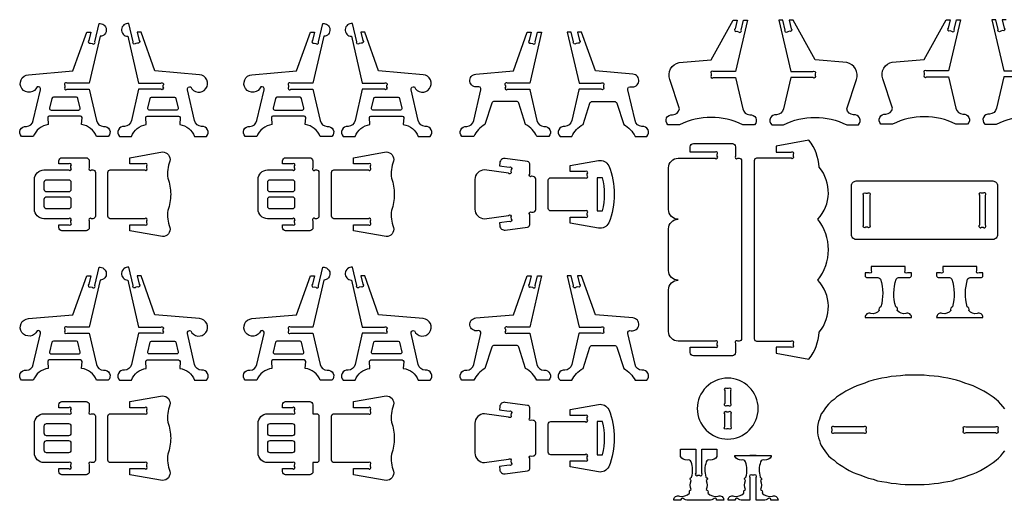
# Model space of a CAD drawing. Extents: x 4838.3 to 4880.7, y 1535.2 to 1561.9.
# Tile 3 of 5: x 4838.3 to 4858.5, y 1551.9 to 1561.8. Entities that reach past the tile are written whole.
import ezdxf

# ---------------------------------------------------------------- set-up
doc = ezdxf.new("R2010")
doc.units = 0
doc.header["$MEASUREMENT"] = 0
doc.layers.add('LAYER1', color=18, linetype='CONTINUOUS')

msp = doc.modelspace()

# ---------------------------------------------------------------- linework, layer by layer
at = {"layer": 'LAYER1'}
for points in [[(4839.754, 1560.487), (4839.298, 1560.487, 1), (4839.254, 1560.443), (4839.254, 1560.425), (4839.254, 1560.406, 1), (4839.298, 1560.362), (4839.754, 1560.362), (4839.903, 1559.721, 0.343544), (4840.045, 1559.601, -0.729626), (4840.144, 1559.396), (4839.903, 1559.396, 0.693778), (4839.903, 1559.396, 0.271498), (4839.596, 1559.639), (4839.606, 1559.784, 0.394231), (4839.576, 1559.812), (4838.932, 1559.812, 0.394231), (4838.902, 1559.784), (4838.911, 1559.639, 0.271498), (4838.605, 1559.396), (4838.364, 1559.396, -0.729626), (4838.463, 1559.601, 0.343544), (4838.605, 1559.721), (4838.752, 1560.353, 0.616854), (4838.685, 1560.413, -0.585378), (4838.373, 1560.376, -0.585378), (4838.504, 1560.662), (4839.419, 1560.738), (4839.701, 1561.537), (4839.785, 1561.537), (4839.745, 1561.365, 1), (4839.778, 1561.312), (4839.814, 1561.304, 1), (4839.867, 1561.337), (4839.954, 1561.712, -0.427759), (4840.104, 1561.592, -0.427759), (4839.977, 1561.449)], [(4840.766, 1560.487), (4841.222, 1560.487, -1), (4841.266, 1560.443), (4841.266, 1560.425), (4841.266, 1560.406, -1), (4841.222, 1560.362), (4840.766, 1560.362), (4840.617, 1559.721, -0.343544), (4840.475, 1559.601, 0.729626), (4840.376, 1559.396), (4840.617, 1559.396, -0.693778), (4840.617, 1559.396, -0.271498), (4840.924, 1559.639), (4840.915, 1559.784, -0.394231), (4840.945, 1559.812), (4841.588, 1559.812, -0.394231), (4841.618, 1559.784), (4841.609, 1559.639, -0.271498), (4841.915, 1559.396), (4842.156, 1559.396, 0.729626), (4842.057, 1559.601, -0.343544), (4841.915, 1559.721), (4841.768, 1560.353, -0.616854), (4841.835, 1560.413, 0.585378), (4842.147, 1560.376, 0.585378), (4842.017, 1560.662), (4841.101, 1560.738), (4840.819, 1561.537), (4840.735, 1561.537), (4840.775, 1561.365, -1), (4840.742, 1561.312), (4840.706, 1561.304, -1), (4840.653, 1561.337), (4840.566, 1561.712, 0.427759), (4840.416, 1561.592, 0.427759), (4840.543, 1561.449)], [(4844.342, 1560.487), (4843.886, 1560.487, 1), (4843.842, 1560.443), (4843.842, 1560.425), (4843.842, 1560.406, 1), (4843.886, 1560.362), (4844.342, 1560.362), (4844.491, 1559.721, 0.343544), (4844.633, 1559.601, -0.729626), (4844.732, 1559.396), (4844.491, 1559.396, 0.693778), (4844.491, 1559.396, 0.271498), (4844.185, 1559.639), (4844.194, 1559.784, 0.394231), (4844.164, 1559.812), (4843.52, 1559.812, 0.394231), (4843.49, 1559.784), (4843.5, 1559.639, 0.271498), (4843.193, 1559.396), (4842.952, 1559.396, -0.729626), (4843.051, 1559.601, 0.343544), (4843.193, 1559.721), (4843.34, 1560.353, 0.616854), (4843.274, 1560.413, -0.585378), (4842.961, 1560.376, -0.585378), (4843.092, 1560.662), (4844.007, 1560.738), (4844.29, 1561.537), (4844.374, 1561.537), (4844.334, 1561.365, 1), (4844.367, 1561.312), (4844.402, 1561.304, 1), (4844.455, 1561.337), (4844.543, 1561.712, -0.427759), (4844.692, 1561.592, -0.427759), (4844.565, 1561.449)], [(4845.355, 1560.487), (4845.811, 1560.487, -1), (4845.855, 1560.443), (4845.855, 1560.425), (4845.855, 1560.406, -1), (4845.811, 1560.362), (4845.355, 1560.362), (4845.206, 1559.721, -0.343544), (4845.064, 1559.601, 0.729626), (4844.965, 1559.396), (4845.206, 1559.396, -0.693778), (4845.206, 1559.396, -0.271498), (4845.512, 1559.639), (4845.503, 1559.784, -0.394231), (4845.533, 1559.812), (4846.176, 1559.812, -0.394231), (4846.206, 1559.784), (4846.197, 1559.639, -0.271498), (4846.504, 1559.396), (4846.745, 1559.396, 0.729626), (4846.646, 1559.601, -0.343544), (4846.504, 1559.721), (4846.357, 1560.353, -0.616854), (4846.423, 1560.413, 0.585378), (4846.735, 1560.376, 0.585378), (4846.605, 1560.662), (4845.689, 1560.738), (4845.407, 1561.537), (4845.323, 1561.537), (4845.363, 1561.365, -1), (4845.33, 1561.312), (4845.294, 1561.304, -1), (4845.241, 1561.337), (4845.154, 1561.712, 0.427759), (4845.005, 1561.592, 0.427759), (4845.132, 1561.449)], [(4853.013, 1560.727), (4852.557, 1560.727, 1), (4852.513, 1560.683), (4852.513, 1560.664), (4852.513, 1560.646, 1), (4852.557, 1560.602), (4853.013, 1560.602), (4853.162, 1559.961, 0.343544), (4853.304, 1559.841, -0.729626), (4853.403, 1559.636), (4853.162, 1559.636, 0.230289), (4851.864, 1559.636), (4851.623, 1559.636, -0.729626), (4851.722, 1559.841, 0.343544), (4851.864, 1559.961), (4851.662, 1560.566, -0.456332), (4851.857, 1560.909), (4852.513, 1560.964), (4852.961, 1561.777), (4853.045, 1561.777), (4853.005, 1561.605, 1), (4853.038, 1561.552), (4853.074, 1561.543, 1), (4853.127, 1561.576), (4853.173, 1561.777), (4853.257, 1561.777)], [(4854.144, 1560.727), (4854.6, 1560.727, -1), (4854.644, 1560.683), (4854.644, 1560.664), (4854.644, 1560.646, -1), (4854.6, 1560.602), (4854.144, 1560.602), (4853.995, 1559.961, -0.343544), (4853.853, 1559.841, 0.729626), (4853.754, 1559.636), (4853.995, 1559.636, -0.230289), (4855.293, 1559.636), (4855.534, 1559.636, 0.729626), (4855.435, 1559.841, -0.343544), (4855.293, 1559.961), (4855.495, 1560.566, 0.456332), (4855.299, 1560.909), (4854.644, 1560.964), (4854.196, 1561.777), (4854.112, 1561.777), (4854.152, 1561.605, -1), (4854.119, 1561.552), (4854.083, 1561.543, -1), (4854.03, 1561.576), (4853.984, 1561.777), (4853.9, 1561.777)], [(4857.385, 1560.74), (4856.929, 1560.74, 1), (4856.885, 1560.696), (4856.885, 1560.677), (4856.885, 1560.659, 1), (4856.929, 1560.615), (4857.385, 1560.615), (4857.534, 1559.974, 0.343544), (4857.676, 1559.854, -0.729626), (4857.775, 1559.649), (4857.534, 1559.649, 0.230289), (4856.236, 1559.649), (4855.995, 1559.649, -0.729626), (4856.094, 1559.854, 0.343544), (4856.236, 1559.974), (4856.034, 1560.579, -0.456332), (4856.229, 1560.922), (4856.885, 1560.977), (4857.332, 1561.79), (4857.416, 1561.79), (4857.376, 1561.618, 1), (4857.409, 1561.565), (4857.445, 1561.556, 1), (4857.498, 1561.589), (4857.545, 1561.79), (4857.629, 1561.79)], [(4848.79, 1560.487), (4848.334, 1560.487, 1), (4848.29, 1560.443), (4848.29, 1560.406, 1), (4848.334, 1560.362), (4848.79, 1560.362, 0.04526), (4848.792, 1560.353), (4848.938, 1559.721, 0.343544), (4849.081, 1559.601, -0.729626), (4849.179, 1559.396), (4848.938, 1559.396, 0.157681), (4848.707, 1559.639), (4848.566, 1560.077, 0.325785), (4848.518, 1560.112), (4848.061, 1560.112, 0.325785), (4848.013, 1560.077), (4847.872, 1559.639, 0.157681), (4847.641, 1559.396), (4847.4, 1559.396, -0.729626), (4847.499, 1559.601, 0.343544), (4847.641, 1559.721), (4847.788, 1560.353, 0.616854), (4847.721, 1560.413, -0.432644), (4847.564, 1560.524, -0.432644), (4847.685, 1560.674), (4848.455, 1560.738), (4848.737, 1561.537), (4848.821, 1561.537), (4848.781, 1561.365, 1), (4848.814, 1561.312), (4848.85, 1561.304, 1), (4848.903, 1561.337), (4848.949, 1561.537), (4849.033, 1561.537)], [(4849.802, 1560.487), (4850.258, 1560.487, -1), (4850.302, 1560.443), (4850.302, 1560.406, -1), (4850.258, 1560.362), (4849.802, 1560.362, -0.04526), (4849.8, 1560.353), (4849.653, 1559.721, -0.343544), (4849.511, 1559.601, 0.729626), (4849.412, 1559.396), (4849.653, 1559.396, -0.157681), (4849.885, 1559.639), (4850.026, 1560.077, -0.325785), (4850.073, 1560.112), (4850.531, 1560.112, -0.325785), (4850.578, 1560.077), (4850.719, 1559.639, -0.157681), (4850.951, 1559.396), (4851.192, 1559.396, 0.729626), (4851.093, 1559.601, -0.343544), (4850.951, 1559.721), (4850.804, 1560.353, -0.616854), (4850.871, 1560.413, 0.432644), (4851.027, 1560.524, 0.432644), (4850.906, 1560.674), (4850.137, 1560.738), (4849.855, 1561.537), (4849.771, 1561.537), (4849.811, 1561.365, -1), (4849.778, 1561.312), (4849.742, 1561.304, -1), (4849.689, 1561.337), (4849.642, 1561.537), (4849.558, 1561.537)], [(4839.254, 1560.2), (4839.017, 1560.2, 0.348878), (4838.988, 1560.177), (4838.941, 1559.974, 0.482714), (4838.97, 1559.937), (4839.538, 1559.937, 0.216532), (4839.56, 1559.947, 0.240993), (4839.567, 1559.974), (4839.52, 1560.177, 0.348878), (4839.491, 1560.2)], [(4841.266, 1560.2), (4841.503, 1560.2, -0.348878), (4841.532, 1560.177), (4841.58, 1559.974, -0.482714), (4841.55, 1559.937), (4840.982, 1559.937, -0.216532), (4840.96, 1559.947, -0.240993), (4840.953, 1559.974), (4841, 1560.177, -0.348878), (4841.029, 1560.2)], [(4843.842, 1560.2), (4843.605, 1560.2, 0.348878), (4843.576, 1560.177), (4843.529, 1559.974, 0.482714), (4843.558, 1559.937), (4844.126, 1559.937, 0.216532), (4844.149, 1559.947, 0.240993), (4844.155, 1559.974), (4844.108, 1560.177, 0.348878), (4844.079, 1560.2)], [(4845.855, 1560.2), (4846.092, 1560.2, -0.348878), (4846.121, 1560.177), (4846.168, 1559.974, -0.482714), (4846.139, 1559.937), (4845.571, 1559.937, -0.216532), (4845.548, 1559.947, -0.240993), (4845.541, 1559.974), (4845.589, 1560.177, -0.348878), (4845.618, 1560.2)], [(4854.729, 1558.764, 0.157436), (4854.517, 1559.317), (4853.845, 1559.199), (4853.845, 1559.074), (4854.151, 1559.074, -1), (4854.195, 1559.03), (4854.195, 1558.993, -1), (4854.151, 1558.949), (4853.445, 1558.949, 0.414214), (4853.395, 1558.899), (4853.395, 1558.449), (4853.395, 1555.249, 0.414214), (4853.445, 1555.199), (4854.151, 1555.199, -1), (4854.195, 1555.155), (4854.195, 1555.118, -1), (4854.151, 1555.074), (4853.845, 1555.074), (4853.845, 1554.949), (4854.517, 1554.831, 0.157436), (4854.729, 1555.384, 0.379394), (4854.701, 1556.449, 0.346118), (4854.701, 1557.699, 0.379394)], [(4840.136, 1558.209), (4840.136, 1558.659, -0.414214), (4840.186, 1558.709), (4840.892, 1558.709, 1), (4840.936, 1558.753), (4840.936, 1558.79, 1), (4840.892, 1558.834), (4840.586, 1558.834), (4840.586, 1558.959), (4841.257, 1559.077, -0.480696), (4841.408, 1558.89, 0.114725), (4841.365, 1558.538, -0.088383), (4841.424, 1558.209, -0.088383), (4841.365, 1557.88, 0.114725), (4841.408, 1557.529, -0.480696), (4841.257, 1557.341), (4840.586, 1557.459), (4840.586, 1557.584), (4840.892, 1557.584, 1), (4840.936, 1557.628), (4840.936, 1557.665, 1), (4840.892, 1557.709), (4840.186, 1557.709, -0.414214), (4840.136, 1557.759)], [(4844.724, 1558.209), (4844.724, 1558.659, -0.414214), (4844.774, 1558.709), (4845.48, 1558.709, 1), (4845.524, 1558.753), (4845.524, 1558.79, 1), (4845.48, 1558.834), (4845.174, 1558.834), (4845.174, 1558.959), (4845.846, 1559.077, -0.480696), (4845.996, 1558.89, 0.114725), (4845.953, 1558.538, -0.088383), (4846.012, 1558.209, -0.088383), (4845.953, 1557.88, 0.114725), (4845.996, 1557.529, -0.480696), (4845.846, 1557.341), (4845.174, 1557.459), (4845.174, 1557.584), (4845.48, 1557.584, 1), (4845.524, 1557.628), (4845.524, 1557.665, 1), (4845.48, 1557.709), (4844.774, 1557.709, -0.414214), (4844.724, 1557.759)], [(4851.835, 1556.449, -0.414214), (4851.638, 1556.645), (4851.638, 1557.502, -0.414214), (4851.835, 1557.699, -0.414214), (4851.638, 1557.895), (4851.638, 1558.752, -0.414214), (4851.835, 1558.949), (4852.594, 1558.949, 1), (4852.638, 1558.993), (4852.638, 1559.03, 1), (4852.594, 1559.074), (4852.085, 1559.074), (4852.085, 1559.183, -0.414214), (4852.15, 1559.249), (4852.948, 1559.249, -0.414214), (4853.013, 1559.183), (4853.013, 1558.993, 1), (4853.057, 1558.949), (4853.088, 1558.949, -0.414214), (4853.138, 1558.899), (4853.138, 1555.249, -0.414214), (4853.088, 1555.199), (4853.057, 1555.199, 1), (4853.013, 1555.155), (4853.013, 1554.964, -0.414214), (4852.948, 1554.899), (4852.15, 1554.899, -0.414214), (4852.085, 1554.964), (4852.085, 1555.074), (4852.594, 1555.074, 1), (4852.638, 1555.118), (4852.638, 1555.155, 1), (4852.594, 1555.199), (4851.835, 1555.199, -0.414214), (4851.638, 1555.395), (4851.638, 1556.252, -0.414214)], [(4838.825, 1558.709), (4839.335, 1558.709, 1), (4839.379, 1558.753), (4839.379, 1558.79, 1), (4839.335, 1558.834), (4839.129, 1558.834), (4839.129, 1558.894, -0.414214), (4839.194, 1558.959), (4839.688, 1558.959, -0.414214), (4839.754, 1558.894), (4839.754, 1558.753, 1), (4839.798, 1558.709), (4839.829, 1558.709, -0.414214), (4839.879, 1558.659), (4839.879, 1557.759, -0.414214), (4839.829, 1557.709), (4839.798, 1557.709, 1), (4839.754, 1557.665), (4839.754, 1557.525, -0.414214), (4839.688, 1557.459), (4839.194, 1557.459, -0.414214), (4839.129, 1557.525), (4839.129, 1557.584), (4839.335, 1557.584, 1), (4839.379, 1557.628), (4839.379, 1557.665, 1), (4839.335, 1557.709), (4838.825, 1557.709, -0.414214), (4838.629, 1557.905), (4838.629, 1558.513, -0.414214)], [(4843.413, 1558.709), (4843.923, 1558.709, 1), (4843.967, 1558.753), (4843.967, 1558.79, 1), (4843.923, 1558.834), (4843.717, 1558.834), (4843.717, 1558.894, -0.414214), (4843.783, 1558.959), (4844.277, 1558.959, -0.414214), (4844.342, 1558.894), (4844.342, 1558.753, 1), (4844.386, 1558.709), (4844.417, 1558.709, -0.414214), (4844.467, 1558.659), (4844.467, 1557.759, -0.414214), (4844.417, 1557.709), (4844.386, 1557.709, 1), (4844.342, 1557.665), (4844.342, 1557.525, -0.414214), (4844.277, 1557.459), (4843.783, 1557.459, -0.414214), (4843.717, 1557.525), (4843.717, 1557.584), (4843.923, 1557.584, 1), (4843.967, 1557.628), (4843.967, 1557.665, 1), (4843.923, 1557.709), (4843.413, 1557.709, -0.414214), (4843.217, 1557.905), (4843.217, 1558.513, -0.414214)], [(4848.915, 1558.209), (4848.913, 1558.523, 0.414214), (4848.863, 1558.573), (4848.828, 1558.578, -1), (4848.79, 1558.622), (4848.79, 1558.832, 0.375308), (4848.746, 1558.881), (4848.288, 1558.943, 0.414214), (4848.176, 1558.857), (4848.167, 1558.793), (4848.371, 1558.765, -1), (4848.409, 1558.715), (4848.404, 1558.68, -1), (4848.354, 1558.642), (4847.861, 1558.709, 0.414214), (4847.665, 1558.513), (4847.665, 1558.209), (4847.665, 1557.905, 0.414214), (4847.861, 1557.709), (4848.354, 1557.776, -1), (4848.404, 1557.738), (4848.409, 1557.703, -1), (4848.371, 1557.653), (4848.167, 1557.626), (4848.176, 1557.561, 0.414214), (4848.288, 1557.475), (4848.746, 1557.537, 0.375308), (4848.79, 1557.587), (4848.79, 1557.796, -1), (4848.828, 1557.84), (4848.863, 1557.845, 0.414214), (4848.913, 1557.895)], [(4850.525, 1558.209, -0.101097), (4850.412, 1557.622, -0.327051), (4850.2, 1557.517), (4849.622, 1557.619), (4849.622, 1557.744), (4849.927, 1557.744, 1), (4849.972, 1557.788), (4849.972, 1557.825, 1), (4849.927, 1557.869), (4849.222, 1557.869, -0.414214), (4849.172, 1557.919), (4849.172, 1558.209), (4849.172, 1558.499, -0.414214), (4849.222, 1558.549), (4849.927, 1558.549, 1), (4849.972, 1558.593), (4849.972, 1558.63, 1), (4849.927, 1558.674), (4849.622, 1558.674), (4849.622, 1558.799), (4850.2, 1558.901, -0.327051), (4850.412, 1558.796, -0.101097)], [(4839.379, 1558.459), (4839.379, 1558.309, -0.414214), (4839.329, 1558.259), (4838.879, 1558.259, -0.414214), (4838.829, 1558.309), (4838.829, 1558.459, -0.414214), (4838.879, 1558.509), (4839.329, 1558.509, -0.414214)], [(4843.967, 1558.459), (4843.967, 1558.309, -0.414214), (4843.917, 1558.259), (4843.467, 1558.259, -0.414214), (4843.417, 1558.309), (4843.417, 1558.459, -0.414214), (4843.467, 1558.509), (4843.917, 1558.509, -0.414214)], [(4850.283, 1557.869, 0.124363), (4850.283, 1558.549), (4850.172, 1558.549), (4850.172, 1557.869)], [(4855.49, 1558.483), (4858.29, 1558.483, -0.414214), (4858.39, 1558.383), (4858.39, 1557.383, -0.414214), (4858.29, 1557.283), (4855.49, 1557.283, -0.414214), (4855.39, 1557.383), (4855.39, 1558.383, -0.414214)], [(4839.379, 1558.109), (4839.379, 1557.959, -0.414214), (4839.329, 1557.909), (4838.879, 1557.909, -0.414214), (4838.829, 1557.959), (4838.829, 1558.109, -0.414214), (4838.879, 1558.159), (4839.329, 1558.159, -0.414214)], [(4843.967, 1558.109), (4843.967, 1557.959, -0.414214), (4843.917, 1557.909), (4843.467, 1557.909, -0.414214), (4843.417, 1557.959), (4843.417, 1558.109, -0.414214), (4843.467, 1558.159), (4843.917, 1558.159, -0.414214)], [(4855.765, 1558.189), (4855.765, 1557.577, -1), (4855.721, 1557.533), (4855.684, 1557.533, -1), (4855.64, 1557.577), (4855.64, 1558.189, -1), (4855.684, 1558.233), (4855.721, 1558.233, -1)], [(4858.015, 1558.189), (4858.015, 1557.577, 1), (4858.059, 1557.533), (4858.096, 1557.533, 1), (4858.14, 1557.577), (4858.14, 1558.189, 1), (4858.096, 1558.233), (4858.059, 1558.233, 1)], [(4839.754, 1555.487), (4839.298, 1555.487, 1), (4839.254, 1555.443), (4839.254, 1555.425), (4839.254, 1555.406, 1), (4839.298, 1555.362), (4839.754, 1555.362), (4839.903, 1554.721, 0.343544), (4840.045, 1554.601, -0.729626), (4840.144, 1554.396), (4839.903, 1554.396, 0.693778), (4839.903, 1554.396, 0.271498), (4839.596, 1554.639), (4839.606, 1554.784, 0.394231), (4839.576, 1554.812), (4838.932, 1554.812, 0.394231), (4838.902, 1554.784), (4838.911, 1554.639, 0.271498), (4838.605, 1554.396), (4838.364, 1554.396, -0.729626), (4838.463, 1554.601, 0.343544), (4838.605, 1554.721), (4838.752, 1555.353, 0.616854), (4838.685, 1555.413, -0.585378), (4838.373, 1555.376, -0.585378), (4838.504, 1555.662), (4839.419, 1555.738), (4839.701, 1556.537), (4839.785, 1556.537), (4839.745, 1556.365, 1), (4839.778, 1556.312), (4839.814, 1556.304, 1), (4839.867, 1556.337), (4839.954, 1556.712, -0.427759), (4840.104, 1556.592, -0.427759), (4839.977, 1556.449)], [(4840.766, 1555.487), (4841.222, 1555.487, -1), (4841.266, 1555.443), (4841.266, 1555.425), (4841.266, 1555.406, -1), (4841.222, 1555.362), (4840.766, 1555.362), (4840.617, 1554.721, -0.343544), (4840.475, 1554.601, 0.729626), (4840.376, 1554.396), (4840.617, 1554.396, -0.693778), (4840.617, 1554.396, -0.271498), (4840.924, 1554.639), (4840.915, 1554.784, -0.394231), (4840.945, 1554.812), (4841.588, 1554.812, -0.394231), (4841.618, 1554.784), (4841.609, 1554.639, -0.271498), (4841.915, 1554.396), (4842.156, 1554.396, 0.729626), (4842.057, 1554.601, -0.343544), (4841.915, 1554.721), (4841.768, 1555.353, -0.616854), (4841.835, 1555.413, 0.585378), (4842.147, 1555.376, 0.585378), (4842.017, 1555.662), (4841.101, 1555.738), (4840.819, 1556.537), (4840.735, 1556.537), (4840.775, 1556.365, -1), (4840.742, 1556.312), (4840.706, 1556.304, -1), (4840.653, 1556.337), (4840.566, 1556.712, 0.427759), (4840.416, 1556.592, 0.427759), (4840.543, 1556.449)], [(4844.342, 1555.487), (4843.886, 1555.487, 1), (4843.842, 1555.443), (4843.842, 1555.425), (4843.842, 1555.406, 1), (4843.886, 1555.362), (4844.342, 1555.362), (4844.491, 1554.721, 0.343544), (4844.633, 1554.601, -0.729626), (4844.732, 1554.396), (4844.491, 1554.396, 0.693778), (4844.491, 1554.396, 0.271498), (4844.185, 1554.639), (4844.194, 1554.784, 0.394231), (4844.164, 1554.812), (4843.52, 1554.812, 0.394231), (4843.49, 1554.784), (4843.5, 1554.639, 0.271498), (4843.193, 1554.396), (4842.952, 1554.396, -0.729626), (4843.051, 1554.601, 0.343544), (4843.193, 1554.721), (4843.34, 1555.353, 0.616854), (4843.274, 1555.413, -0.585378), (4842.961, 1555.376, -0.585378), (4843.092, 1555.662), (4844.007, 1555.738), (4844.29, 1556.537), (4844.374, 1556.537), (4844.334, 1556.365, 1), (4844.367, 1556.312), (4844.402, 1556.304, 1), (4844.455, 1556.337), (4844.543, 1556.712, -0.427759), (4844.692, 1556.592, -0.427759), (4844.565, 1556.449)], [(4845.355, 1555.487), (4845.811, 1555.487, -1), (4845.855, 1555.443), (4845.855, 1555.425), (4845.855, 1555.406, -1), (4845.811, 1555.362), (4845.355, 1555.362), (4845.206, 1554.721, -0.343544), (4845.064, 1554.601, 0.729626), (4844.965, 1554.396), (4845.206, 1554.396, -0.693778), (4845.206, 1554.396, -0.271498), (4845.512, 1554.639), (4845.503, 1554.784, -0.394231), (4845.533, 1554.812), (4846.176, 1554.812, -0.394231), (4846.206, 1554.784), (4846.197, 1554.639, -0.271498), (4846.504, 1554.396), (4846.745, 1554.396, 0.729626), (4846.646, 1554.601, -0.343544), (4846.504, 1554.721), (4846.357, 1555.353, -0.616854), (4846.423, 1555.413, 0.585378), (4846.735, 1555.376, 0.585378), (4846.605, 1555.662), (4845.689, 1555.738), (4845.407, 1556.537), (4845.323, 1556.537), (4845.363, 1556.365, -1), (4845.33, 1556.312), (4845.294, 1556.304, -1), (4845.241, 1556.337), (4845.154, 1556.712, 0.427759), (4845.005, 1556.592, 0.427759), (4845.132, 1556.449)], [(4856.146, 1555.681), (4856.621, 1555.681, 0.570657), (4856.505, 1555.764, -0.289506), (4856.332, 1555.828, 0.497317), (4856.299, 1555.901, 0.217136), (4856.299, 1555.901, -0.145354), (4856.307, 1556.469, -0.281118), (4856.38, 1556.506), (4856.591, 1556.506, 0.414214), (4856.621, 1556.536), (4856.621, 1556.601), (4856.541, 1556.601, -1), (4856.496, 1556.645), (4856.496, 1556.726), (4856.209, 1556.726), (4856.146, 1556.726), (4856.084, 1556.726), (4855.796, 1556.726), (4855.796, 1556.645, -1), (4855.752, 1556.601), (4855.671, 1556.601), (4855.671, 1556.536, 0.414214), (4855.701, 1556.506), (4855.912, 1556.506, -0.281118), (4855.986, 1556.469, -0.145354), (4855.994, 1555.901, 0.217136), (4855.994, 1555.901, 0.497317), (4855.96, 1555.828, -0.289506), (4855.788, 1555.764, 0.570657), (4855.671, 1555.681)], [(4857.614, 1555.681), (4858.088, 1555.681, 0.570657), (4857.972, 1555.764, -0.289506), (4857.799, 1555.828, 0.497317), (4857.766, 1555.901, 0.217136), (4857.766, 1555.901, -0.145354), (4857.774, 1556.469, -0.281118), (4857.848, 1556.506), (4858.059, 1556.506, 0.414214), (4858.089, 1556.536), (4858.089, 1556.601), (4858.008, 1556.601, -1), (4857.964, 1556.645), (4857.964, 1556.726), (4857.676, 1556.726), (4857.614, 1556.726), (4857.551, 1556.726), (4857.263, 1556.726), (4857.263, 1556.645, -1), (4857.219, 1556.601), (4857.138, 1556.601), (4857.138, 1556.536, 0.414214), (4857.168, 1556.506), (4857.38, 1556.506, -0.281118), (4857.453, 1556.469, -0.145354), (4857.461, 1555.901, 0.217136), (4857.461, 1555.901, 0.497317), (4857.428, 1555.828, -0.289506), (4857.255, 1555.764, 0.570657), (4857.139, 1555.681)], [(4848.79, 1555.487), (4848.334, 1555.487, 1), (4848.29, 1555.443), (4848.29, 1555.406, 1), (4848.334, 1555.362), (4848.79, 1555.362, 0.04526), (4848.792, 1555.353), (4848.938, 1554.721, 0.343544), (4849.081, 1554.601, -0.729626), (4849.179, 1554.396), (4848.938, 1554.396, 0.157681), (4848.707, 1554.639), (4848.566, 1555.077, 0.325785), (4848.518, 1555.112), (4848.061, 1555.112, 0.325785), (4848.013, 1555.077), (4847.872, 1554.639, 0.157681), (4847.641, 1554.396), (4847.4, 1554.396, -0.729626), (4847.499, 1554.601, 0.343544), (4847.641, 1554.721), (4847.788, 1555.353, 0.616854), (4847.721, 1555.413, -0.432644), (4847.564, 1555.524, -0.432644), (4847.685, 1555.674), (4848.455, 1555.738), (4848.737, 1556.537), (4848.821, 1556.537), (4848.781, 1556.365, 1), (4848.814, 1556.312), (4848.85, 1556.304, 1), (4848.903, 1556.337), (4848.949, 1556.537), (4849.033, 1556.537)], [(4849.802, 1555.487), (4850.258, 1555.487, -1), (4850.302, 1555.443), (4850.302, 1555.406, -1), (4850.258, 1555.362), (4849.802, 1555.362, -0.04526), (4849.8, 1555.353), (4849.653, 1554.721, -0.343544), (4849.511, 1554.601, 0.729626), (4849.412, 1554.396), (4849.653, 1554.396, -0.157681), (4849.885, 1554.639), (4850.026, 1555.077, -0.325785), (4850.073, 1555.112), (4850.531, 1555.112, -0.325785), (4850.578, 1555.077), (4850.719, 1554.639, -0.157681), (4850.951, 1554.396), (4851.192, 1554.396, 0.729626), (4851.093, 1554.601, -0.343544), (4850.951, 1554.721), (4850.804, 1555.353, -0.616854), (4850.871, 1555.413, 0.432644), (4851.027, 1555.524, 0.432644), (4850.906, 1555.674), (4850.137, 1555.738), (4849.855, 1556.537), (4849.771, 1556.537), (4849.811, 1556.365, -1), (4849.778, 1556.312), (4849.742, 1556.304, -1), (4849.689, 1556.337), (4849.642, 1556.537), (4849.558, 1556.537)], [(4839.254, 1555.2), (4839.017, 1555.2, 0.348878), (4838.988, 1555.177), (4838.941, 1554.974, 0.482714), (4838.97, 1554.937), (4839.538, 1554.937, 0.216532), (4839.56, 1554.947, 0.240993), (4839.567, 1554.974), (4839.52, 1555.177, 0.348878), (4839.491, 1555.2)], [(4841.266, 1555.2), (4841.503, 1555.2, -0.348878), (4841.532, 1555.177), (4841.58, 1554.974, -0.482714), (4841.55, 1554.937), (4840.982, 1554.937, -0.216532), (4840.96, 1554.947, -0.240993), (4840.953, 1554.974), (4841, 1555.177, -0.348878), (4841.029, 1555.2)], [(4843.842, 1555.2), (4843.605, 1555.2, 0.348878), (4843.576, 1555.177), (4843.529, 1554.974, 0.482714), (4843.558, 1554.937), (4844.126, 1554.937, 0.216532), (4844.149, 1554.947, 0.240993), (4844.155, 1554.974), (4844.108, 1555.177, 0.348878), (4844.079, 1555.2)], [(4845.855, 1555.2), (4846.092, 1555.2, -0.348878), (4846.121, 1555.177), (4846.168, 1554.974, -0.482714), (4846.139, 1554.937), (4845.571, 1554.937, -0.216532), (4845.548, 1554.947, -0.240993), (4845.541, 1554.974), (4845.589, 1555.177, -0.348878), (4845.618, 1555.2)], [(4852.853, 1554.44, 0.414214), (4852.228, 1553.815, 0.414214), (4852.853, 1553.19, 0.414214), (4853.478, 1553.815, 0.414214)], [(4852.834, 1553.877), (4852.871, 1553.877, 1), (4852.915, 1553.921), (4852.915, 1554.183, 1), (4852.871, 1554.227), (4852.834, 1554.227, 1), (4852.79, 1554.183), (4852.79, 1553.921, 1)], [(4840.136, 1553.209), (4840.136, 1553.659, -0.414214), (4840.186, 1553.709), (4840.892, 1553.709, 1), (4840.936, 1553.753), (4840.936, 1553.79, 1), (4840.892, 1553.834), (4840.586, 1553.834), (4840.586, 1553.959), (4841.257, 1554.077, -0.480696), (4841.408, 1553.89, 0.114725), (4841.365, 1553.538, -0.088383), (4841.424, 1553.209, -0.088383), (4841.365, 1552.88, 0.114725), (4841.408, 1552.529, -0.480696), (4841.257, 1552.341), (4840.586, 1552.459), (4840.586, 1552.584), (4840.892, 1552.584, 1), (4840.936, 1552.628), (4840.936, 1552.665, 1), (4840.892, 1552.709), (4840.186, 1552.709, -0.414214), (4840.136, 1552.759)], [(4844.724, 1553.209), (4844.724, 1553.659, -0.414214), (4844.774, 1553.709), (4845.48, 1553.709, 1), (4845.524, 1553.753), (4845.524, 1553.79, 1), (4845.48, 1553.834), (4845.174, 1553.834), (4845.174, 1553.959), (4845.846, 1554.077, -0.480696), (4845.996, 1553.89, 0.114725), (4845.953, 1553.538, -0.088383), (4846.012, 1553.209, -0.088383), (4845.953, 1552.88, 0.114725), (4845.996, 1552.529, -0.480696), (4845.846, 1552.341), (4845.174, 1552.459), (4845.174, 1552.584), (4845.48, 1552.584, 1), (4845.524, 1552.628), (4845.524, 1552.665, 1), (4845.48, 1552.709), (4844.774, 1552.709, -0.414214), (4844.724, 1552.759)], [(4838.825, 1553.709), (4839.335, 1553.709, 1), (4839.379, 1553.753), (4839.379, 1553.79, 1), (4839.335, 1553.834), (4839.129, 1553.834), (4839.129, 1553.894, -0.414214), (4839.194, 1553.959), (4839.688, 1553.959, -0.414214), (4839.754, 1553.894), (4839.754, 1553.753, 1), (4839.798, 1553.709), (4839.829, 1553.709, -0.414214), (4839.879, 1553.659), (4839.879, 1552.759, -0.414214), (4839.829, 1552.709), (4839.798, 1552.709, 1), (4839.754, 1552.665), (4839.754, 1552.525, -0.414214), (4839.688, 1552.459), (4839.194, 1552.459, -0.414214), (4839.129, 1552.525), (4839.129, 1552.584), (4839.335, 1552.584, 1), (4839.379, 1552.628), (4839.379, 1552.665, 1), (4839.335, 1552.709), (4838.825, 1552.709, -0.414214), (4838.629, 1552.905), (4838.629, 1553.513, -0.414214)], [(4843.413, 1553.709), (4843.923, 1553.709, 1), (4843.967, 1553.753), (4843.967, 1553.79, 1), (4843.923, 1553.834), (4843.717, 1553.834), (4843.717, 1553.894, -0.414214), (4843.783, 1553.959), (4844.277, 1553.959, -0.414214), (4844.342, 1553.894), (4844.342, 1553.709), (4844.417, 1553.709, -0.414214), (4844.467, 1553.659), (4844.467, 1552.759, -0.414214), (4844.417, 1552.709), (4844.342, 1552.709), (4844.342, 1552.525, -0.414214), (4844.277, 1552.459), (4843.783, 1552.459, -0.414214), (4843.717, 1552.525), (4843.717, 1552.584), (4843.923, 1552.584, 1), (4843.967, 1552.628), (4843.967, 1552.665, 1), (4843.923, 1552.709), (4843.413, 1552.709, -0.414214), (4843.217, 1552.905), (4843.217, 1553.513, -0.414214)], [(4848.915, 1553.209), (4848.913, 1553.523, 0.414214), (4848.863, 1553.573), (4848.828, 1553.578, -1), (4848.79, 1553.622), (4848.79, 1553.832, 0.375308), (4848.746, 1553.881), (4848.288, 1553.943, 0.414214), (4848.176, 1553.857), (4848.167, 1553.793), (4848.371, 1553.765, -1), (4848.409, 1553.715), (4848.404, 1553.68, -1), (4848.354, 1553.642), (4847.861, 1553.709, 0.414214), (4847.665, 1553.513), (4847.665, 1553.209), (4847.665, 1552.905, 0.414214), (4847.861, 1552.709), (4848.354, 1552.776, -1), (4848.404, 1552.738), (4848.409, 1552.703, -1), (4848.371, 1552.653), (4848.167, 1552.626), (4848.176, 1552.561, 0.414214), (4848.288, 1552.475), (4848.746, 1552.537, 0.375308), (4848.79, 1552.587), (4848.79, 1552.796, -1), (4848.828, 1552.84), (4848.863, 1552.845, 0.414214), (4848.913, 1552.895)], [(4850.525, 1553.209, -0.101097), (4850.412, 1552.622, -0.327051), (4850.2, 1552.517), (4849.622, 1552.619), (4849.622, 1552.744), (4849.927, 1552.744, 1), (4849.972, 1552.788), (4849.972, 1552.825, 1), (4849.927, 1552.869), (4849.222, 1552.869, -0.414214), (4849.172, 1552.919), (4849.172, 1553.209), (4849.172, 1553.499, -0.414214), (4849.222, 1553.549), (4849.927, 1553.549, 1), (4849.972, 1553.593), (4849.972, 1553.63, 1), (4849.927, 1553.674), (4849.622, 1553.674), (4849.622, 1553.799), (4850.2, 1553.901, -0.327051), (4850.412, 1553.796, -0.101097)], [(4852.834, 1553.752), (4852.871, 1553.752, -1), (4852.915, 1553.708), (4852.915, 1553.446, -1), (4852.871, 1553.402), (4852.834, 1553.402, -1), (4852.79, 1553.446), (4852.79, 1553.708, -1)], [(4839.379, 1553.459), (4839.379, 1553.309, -0.414214), (4839.329, 1553.259), (4838.879, 1553.259, -0.414214), (4838.829, 1553.309), (4838.829, 1553.459, -0.414214), (4838.879, 1553.509), (4839.329, 1553.509, -0.414214)], [(4843.967, 1553.459), (4843.967, 1553.309, -0.414214), (4843.917, 1553.259), (4843.467, 1553.259, -0.414214), (4843.417, 1553.309), (4843.417, 1553.459, -0.414214), (4843.467, 1553.509), (4843.917, 1553.509, -0.414214)], [(4850.283, 1552.869, 0.124363), (4850.283, 1553.549), (4850.172, 1553.549), (4850.172, 1552.869)], [(4855.035, 1553.317), (4855.647, 1553.317, 1), (4855.691, 1553.361), (4855.691, 1553.398, 1), (4855.647, 1553.442), (4855.035, 1553.442, 1), (4854.991, 1553.398), (4854.991, 1553.361, 1)], [(4857.735, 1553.442), (4858.347, 1553.442, -1), (4858.391, 1553.398), (4858.391, 1553.361, -1), (4858.347, 1553.317), (4857.735, 1553.317, -1), (4857.691, 1553.361), (4857.691, 1553.398, -1)], [(4839.379, 1553.109), (4839.379, 1552.959, -0.414214), (4839.329, 1552.909), (4838.879, 1552.909, -0.414214), (4838.829, 1552.959), (4838.829, 1553.109, -0.414214), (4838.879, 1553.159), (4839.329, 1553.159, -0.414214)], [(4843.967, 1553.109), (4843.967, 1552.959, -0.414214), (4843.917, 1552.909), (4843.467, 1552.909, -0.414214), (4843.417, 1552.959), (4843.417, 1553.109, -0.414214), (4843.467, 1553.159), (4843.917, 1553.159, -0.414214)], [(4852.632, 1552.835, -0.301445), (4852.491, 1552.76, 0.346418), (4852.413, 1552.723, 0.169376), (4852.404, 1552.41, -0.755968), (4852.41, 1552.338, -0.217136), (4852.41, 1552.154, -0.497317), (4852.443, 1552.082, 0.242348), (4852.653, 1552.018, -0.570657), (4852.77, 1551.935), (4852.622, 1551.935, 0.75881), (4852.577, 1551.97, -0.158853), (4852.47, 1551.935), (4852.045, 1551.935, -0.158853), (4851.937, 1551.97, 0.75881), (4851.893, 1551.935), (4851.745, 1551.935, -0.570657), (4851.861, 1552.018, 0.242348), (4852.071, 1552.082, -0.497317), (4852.105, 1552.154, -0.217136), (4852.105, 1552.338, -0.755968), (4852.11, 1552.41, 0.169376), (4852.101, 1552.723, 0.346418), (4852.023, 1552.76, -0.301445), (4851.882, 1552.835), (4851.882, 1552.98), (4852.195, 1552.98), (4852.195, 1552.491, 1), (4852.239, 1552.447), (4852.275, 1552.447, 1), (4852.32, 1552.491), (4852.32, 1552.98), (4852.632, 1552.98)], [(4853.747, 1552.835, -0.301445), (4853.605, 1552.76, 0.346418), (4853.528, 1552.723, 0.169376), (4853.519, 1552.41, -0.755968), (4853.524, 1552.338, -0.217136), (4853.524, 1552.154, -0.497317), (4853.557, 1552.082, 0.242348), (4853.768, 1552.018, -0.570657), (4853.884, 1551.935), (4853.736, 1551.935, 0.75881), (4853.692, 1551.97, -0.158853), (4853.584, 1551.935), (4853.434, 1551.935), (4853.434, 1552.403, 1), (4853.39, 1552.447), (4853.353, 1552.447, 1), (4853.309, 1552.403), (4853.309, 1551.935), (4853.159, 1551.935, -0.158853), (4853.052, 1551.97, 0.75881), (4853.007, 1551.935), (4852.859, 1551.935, -0.570657), (4852.976, 1552.018, 0.242348), (4853.186, 1552.082, -0.497317), (4853.219, 1552.154, -0.217136), (4853.219, 1552.338, -0.755968), (4853.224, 1552.41, 0.169376), (4853.216, 1552.723, 0.346418), (4853.138, 1552.76, -0.301445), (4852.997, 1552.835), (4852.997, 1552.855), (4853.747, 1552.855)]]:
    msp.add_lwpolyline(points, format="xyb", close=True, dxfattribs=at)
for points in [[(4858.568, 1561.79), (4858.484, 1561.79), (4858.524, 1561.618, -1), (4858.491, 1561.565), (4858.455, 1561.556, -1), (4858.402, 1561.589), (4858.355, 1561.79), (4858.272, 1561.79), (4858.515, 1560.74), (4858.971, 1560.74, -1)], [(4858.971, 1560.615), (4858.515, 1560.615), (4858.366, 1559.974, -0.343544), (4858.224, 1559.854, 0.729626), (4858.125, 1559.649), (4858.366, 1559.649, -0.230289), (4859.664, 1559.649)]]:
    msp.add_lwpolyline(points, format="xyb", dxfattribs=at)
for points in [[(4858.538, 1553.809), (4858.498, 1553.859), (4858.458, 1553.909), (4858.408, 1553.959), (4858.358, 1553.999), (4858.298, 1554.049), (4858.238, 1554.089), (4858.178, 1554.13), (4858.107, 1554.17), (4858.037, 1554.21), (4857.957, 1554.25), (4857.887, 1554.28), (4857.807, 1554.31), (4857.717, 1554.34), (4857.637, 1554.37), (4857.547, 1554.4), (4857.456, 1554.42), (4857.366, 1554.44), (4857.276, 1554.45), (4857.176, 1554.47), (4857.086, 1554.48), (4856.986, 1554.49), (4856.886, 1554.5), (4856.785, 1554.5), (4856.695, 1554.5), (4856.595, 1554.5), (4856.495, 1554.5), (4856.395, 1554.49), (4856.305, 1554.48), (4856.204, 1554.47), (4856.114, 1554.45), (4856.014, 1554.44), (4855.924, 1554.42), (4855.834, 1554.4), (4855.744, 1554.37), (4855.664, 1554.34), (4855.583, 1554.31), (4855.503, 1554.28), (4855.423, 1554.25), (4855.343, 1554.21), (4855.273, 1554.17), (4855.213, 1554.13), (4855.143, 1554.089), (4855.083, 1554.049), (4855.033, 1553.999), (4854.972, 1553.959), (4854.922, 1553.909), (4854.882, 1553.859), (4854.842, 1553.809), (4854.812, 1553.759), (4854.772, 1553.709), (4854.752, 1553.649), (4854.732, 1553.599), (4854.712, 1553.549), (4854.702, 1553.489), (4854.692, 1553.438), (4854.692, 1553.378), (4854.692, 1553.328), (4854.702, 1553.268), (4854.712, 1553.218), (4854.732, 1553.158), (4854.752, 1553.108), (4854.772, 1553.058), (4854.812, 1552.998), (4854.842, 1552.948), (4854.882, 1552.898), (4854.922, 1552.848), (4854.972, 1552.797), (4855.033, 1552.757), (4855.083, 1552.707), (4855.143, 1552.667), (4855.213, 1552.627), (4855.273, 1552.587), (4855.343, 1552.547), (4855.423, 1552.507), (4855.503, 1552.477), (4855.583, 1552.447), (4855.664, 1552.417), (4855.744, 1552.387), (4855.834, 1552.367), (4855.924, 1552.337), (4856.014, 1552.317), (4856.114, 1552.307), (4856.204, 1552.287), (4856.305, 1552.277), (4856.395, 1552.267), (4856.495, 1552.257), (4856.595, 1552.257), (4856.695, 1552.257), (4856.785, 1552.257), (4856.886, 1552.257), (4856.986, 1552.267), (4857.086, 1552.277), (4857.176, 1552.287), (4857.276, 1552.307), (4857.366, 1552.317), (4857.456, 1552.337), (4857.547, 1552.367), (4857.637, 1552.387), (4857.717, 1552.417), (4857.807, 1552.447), (4857.887, 1552.477), (4857.957, 1552.507), (4858.037, 1552.547), (4858.107, 1552.587), (4858.178, 1552.627), (4858.238, 1552.667), (4858.298, 1552.707), (4858.358, 1552.757), (4858.408, 1552.797), (4858.458, 1552.848), (4858.498, 1552.898), (4858.538, 1552.948)], [(4853.434, 1552.855), (4853.309, 1552.855)]]:
    msp.add_lwpolyline(points, dxfattribs=at)

doc.saveas('drawing.dxf')
